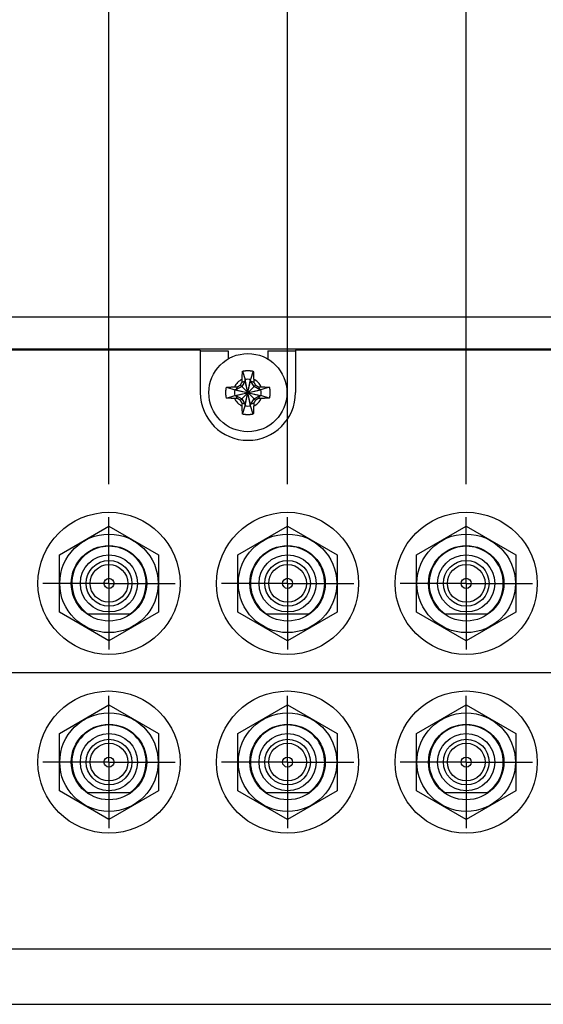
# Model space of a CAD drawing. Header units: inches. Extents: x 0 to 34, y 0 to 22.
# Tile 4 of 23: x 10.5 to 11.5, y 5.7 to 7.6. Entities that reach past the tile are written whole.
import ezdxf

# ---------------------------------------------------------------- set-up
doc = ezdxf.new("R2010")
doc.units = ezdxf.units.IN
doc.header["$LTSCALE"] = 1.87
doc.header["$MEASUREMENT"] = 0
doc.linetypes.add('CENTER', pattern=[0.6, 0.375, -0.075, 0.075, -0.075])
doc.layers.get('0').update_dxf_attribs({"linetype": 'CONTINUOUS'})
doc.layers.add('DEFAULT_1', color=7, linetype='CENTER')
doc.layers.add('DIMENSIONS', color=7, linetype='CONTINUOUS')
doc.styles.get("Standard").update_dxf_attribs({"font": 'txt', "width": 0.8})
doc.dimstyles.new('DIMSTYLE_2', dxfattribs={"dimtxt": 0.125, "dimasz": 0.18, "dimexe": 0.18, "dimexo": 0.0625, "dimgap": 0.09, "dimtad": 0, "dimtih": 1, "dimtoh": 1, "dimdec": 3, "dimlfac": 1.333333, "dimzin": 4, "dimdsep": 46, "dimtxsty": 'STANDARD', "dimblk": '_FILLED', "dimblk1": '_FILLED', "dimblk2": '_FILLED', "dimcen": 0.09, "dimadec": 0, "dimazin": 0, "dimtp": 0.01, "dimtm": 0.01, "dimtfac": 1, "dimtdec": 3, "dimtofl": 0, "dimtmove": 0, "dimatfit": 3, "dimldrblk": '_FILLED', "dimfxl": 1, "dimtolj": 1, "dimtzin": 4, "dimarcsym": 0})

# ---------------------------------------------------------------- blocks, each defined once
blk = doc.blocks.new('*D10')
at = {"layer": 'DIMENSIONS', "color": 2, "linetype": 'CONTINUOUS'}
blk.add_line((11.5125, 6.3252), (7.0467, 6.3252), dxfattribs=at)
at = {"layer": 'DIMENSIONS', "color": 2, "linetype": 'CONTINUOUS', "width": 0.8}
for s, p in [('[', (6.2842, 6.2627)), (']', (6.8842, 6.2627)), ('2X ', (5.4592, 6.2627)), ('.835', (5.7592, 6.2627)), ('21.21', (6.3842, 6.2627))]:
    blk.add_text(s, height=0.125, dxfattribs=at).set_placement(p)
blk = doc.blocks.new('_FILLED')
at = {"color": 0, "linetype": 'BYBLOCK'}
blk.add_solid([(0, 0), (-1, 0.174), (-1, -0.174)], dxfattribs=at)
blk = doc.blocks.new('*D13')
at = {"layer": 'DIMENSIONS', "color": 2, "linetype": 'CONTINUOUS'}
blk.add_line((10.6442, 6.6816), (10.6442, 7.6841), dxfattribs=at)
at = {"layer": 'DIMENSIONS', "color": 2, "linetype": 'CONTINUOUS', "width": 0.8}
for s, p in [(']', (10.7067, 9.2716)), ('98.55', (10.7067, 8.7716)), ('[', (10.7067, 8.6716)), ('3.880', (10.7067, 8.0466)), ('2X ', (10.7067, 7.7466))]:
    blk.add_text(s, height=0.125, rotation=90, dxfattribs=at).set_placement(p)
blk = doc.blocks.new('*D14')
at = {"layer": 'DIMENSIONS', "color": 2, "linetype": 'CONTINUOUS'}
blk.add_line((10.9817, 6.6816), (10.9817, 7.6841), dxfattribs=at)
at = {"layer": 'DIMENSIONS', "color": 2, "linetype": 'CONTINUOUS', "width": 0.8}
for s, p in [(']', (11.0442, 9.3716)), ('109.98', (11.0442, 8.7716)), ('[', (11.0442, 8.6716)), ('4.330', (11.0442, 8.0466)), ('2X ', (11.0442, 7.7466))]:
    blk.add_text(s, height=0.125, rotation=90, dxfattribs=at).set_placement(p)
blk = doc.blocks.new('*D15')
at = {"layer": 'DIMENSIONS', "color": 2, "linetype": 'CONTINUOUS'}
blk.add_line((11.3192, 6.6816), (11.3192, 7.6841), dxfattribs=at)
at = {"layer": 'DIMENSIONS', "color": 2, "linetype": 'CONTINUOUS', "width": 0.8}
for s, p in [(']', (11.3817, 9.3716)), ('121.41', (11.3817, 8.7716)), ('[', (11.3817, 8.6716)), ('4.780', (11.3817, 8.0466)), ('2X ', (11.3817, 7.7466))]:
    blk.add_text(s, height=0.125, rotation=90, dxfattribs=at).set_placement(p)
blk = doc.blocks.new('*D16')
at = {"layer": 'DIMENSIONS', "color": 2, "linetype": 'CONTINUOUS'}
blk.add_line((11.7001, 6.5128), (11.7001, 7.6841), dxfattribs=at)
at = {"layer": 'DIMENSIONS', "color": 2, "linetype": 'CONTINUOUS', "width": 0.8}
for s, p in [(']', (11.7626, 9.0716)), ('134.31', (11.7626, 8.4716)), ('[', (11.7626, 8.3716)), ('5.288', (11.7626, 7.7466))]:
    blk.add_text(s, height=0.125, rotation=90, dxfattribs=at).set_placement(p)
blk = doc.blocks.new('*D17')
at = {"layer": 'DIMENSIONS', "color": 2, "linetype": 'CONTINUOUS'}
blk.add_line((12.8133, 6.5128), (12.8133, 7.6841), dxfattribs=at)
at = {"layer": 'DIMENSIONS', "color": 2, "linetype": 'CONTINUOUS', "width": 0.8}
for s, p in [(']', (12.8758, 9.0716)), ('172.01', (12.8758, 8.4716)), ('[', (12.8758, 8.3716)), ('6.772', (12.8758, 7.7466))]:
    blk.add_text(s, height=0.125, rotation=90, dxfattribs=at).set_placement(p)
blk = doc.blocks.new('*D18')
at = {"layer": 'DIMENSIONS', "color": 2, "linetype": 'CONTINUOUS'}
blk.add_line((13.1942, 6.6816), (13.1942, 7.6841), dxfattribs=at)
at = {"layer": 'DIMENSIONS', "color": 2, "linetype": 'CONTINUOUS', "width": 0.8}
for s, p in [(']', (13.2567, 9.3716)), ('184.91', (13.2567, 8.7716)), ('[', (13.2567, 8.6716)), ('7.280', (13.2567, 8.0466)), ('2X ', (13.2567, 7.7466))]:
    blk.add_text(s, height=0.125, rotation=90, dxfattribs=at).set_placement(p)
blk = doc.blocks.new('*D19')
at = {"layer": 'DIMENSIONS', "color": 2, "linetype": 'CONTINUOUS'}
blk.add_line((13.5317, 6.6816), (13.5317, 7.6841), dxfattribs=at)
at = {"layer": 'DIMENSIONS', "color": 2, "linetype": 'CONTINUOUS', "width": 0.8}
for s, p in [(']', (13.5942, 9.3716)), ('196.34', (13.5942, 8.7716)), ('[', (13.5942, 8.6716)), ('7.730', (13.5942, 8.0466)), ('2X ', (13.5942, 7.7466))]:
    blk.add_text(s, height=0.125, rotation=90, dxfattribs=at).set_placement(p)
blk = doc.blocks.new('*D20')
at = {"layer": 'DIMENSIONS', "color": 2, "linetype": 'CONTINUOUS'}
blk.add_line((13.8692, 6.6816), (13.8692, 7.6841), dxfattribs=at)
at = {"layer": 'DIMENSIONS', "color": 2, "linetype": 'CONTINUOUS', "width": 0.8}
for s, p in [(']', (13.9317, 9.3716)), ('207.77', (13.9317, 8.7716)), ('[', (13.9317, 8.6716)), ('8.180', (13.9317, 8.0466)), ('2X ', (13.9317, 7.7466))]:
    blk.add_text(s, height=0.125, rotation=90, dxfattribs=at).set_placement(p)
blk = doc.blocks.new('*D21')
at = {"layer": 'DIMENSIONS', "color": 2, "linetype": 'CONTINUOUS'}
blk.add_line((14.2067, 6.6816), (14.2067, 7.6841), dxfattribs=at)
at = {"layer": 'DIMENSIONS', "color": 2, "linetype": 'CONTINUOUS', "width": 0.8}
for s, p in [(']', (14.2692, 9.2716)), ('219.2', (14.2692, 8.7716)), ('[', (14.2692, 8.6716)), ('8.630', (14.2692, 8.0466)), ('2X ', (14.2692, 7.7466))]:
    blk.add_text(s, height=0.125, rotation=90, dxfattribs=at).set_placement(p)

msp = doc.modelspace()

# ---------------------------------------------------------------- linework, layer by layer
at = {"color": 7, "linetype": 'CONTINUOUS'}
for p, q in [((16.74918, 6.99658), (7.76418, 6.99658)), ((7.79418, 6.93658), (16.71918, 6.93658)), ((10.81668, 6.93433), (8.29668, 6.93433)), ((10.81668, 6.93433), (10.81668, 6.85408)), ((10.81668, 6.93283), (10.86918, 6.93283)), ((10.86918, 6.93283), (10.86918, 6.91766)), ((10.94418, 6.93283), (10.94418, 6.91766)), ((10.94418, 6.93283), (10.99668, 6.93283)), ((10.99668, 6.93433), (10.99668, 6.85408)), ((13.51668, 6.93433), (10.99668, 6.93433)), ((10.89646, 6.89452), (10.90151, 6.87879)), ((10.9169, 6.89452), (10.91185, 6.87879)), ((10.86624, 6.8643), (10.88197, 6.85924)), ((10.89512, 6.86564), (10.88404, 6.85924)), ((10.88691, 6.86511), (10.88404, 6.85924)), ((10.89242, 6.83982), (10.92094, 6.86834)), ((10.89242, 6.86834), (10.92094, 6.83982)), ((10.90151, 6.87672), (10.89512, 6.86564)), ((10.89564, 6.87385), (10.90151, 6.87672)), ((10.90151, 6.87879), (10.90151, 6.87672)), ((10.90151, 6.82937), (10.91185, 6.87879)), ((10.91185, 6.82937), (10.90151, 6.87879)), ((10.90151, 6.83143), (10.91185, 6.87672)), ((10.91185, 6.83143), (10.90151, 6.87672)), ((10.91185, 6.87672), (10.91185, 6.87879)), ((10.91824, 6.86564), (10.91185, 6.87672)), ((10.91185, 6.87672), (10.91772, 6.87385)), ((10.92932, 6.85924), (10.91824, 6.86564)), ((10.92646, 6.86511), (10.92932, 6.85924)), ((10.94712, 6.8643), (10.93139, 6.85924)), ((10.86624, 6.84385), (10.88197, 6.84891)), ((10.88197, 6.85924), (10.93139, 6.84891)), ((10.88404, 6.85924), (10.88197, 6.85924)), ((10.88197, 6.84891), (10.93139, 6.85924)), ((10.88197, 6.84891), (10.88404, 6.84891)), ((10.88404, 6.85924), (10.92932, 6.84891)), ((10.88404, 6.84891), (10.92932, 6.85924)), ((10.88691, 6.84304), (10.88404, 6.84891)), ((10.88404, 6.84891), (10.89512, 6.84251)), ((10.89512, 6.84251), (10.90151, 6.83143)), ((10.91185, 6.83143), (10.91824, 6.84251)), ((10.91824, 6.84251), (10.92932, 6.84891)), ((10.92932, 6.84891), (10.92646, 6.84304)), ((10.93139, 6.85924), (10.92932, 6.85924)), ((10.92932, 6.84891), (10.93139, 6.84891)), ((10.94712, 6.84385), (10.93139, 6.84891)), ((10.90151, 6.83143), (10.89564, 6.8343)), ((10.89646, 6.81363), (10.90151, 6.82937)), ((10.90151, 6.83143), (10.90151, 6.82937)), ((10.91772, 6.8343), (10.91185, 6.83143)), ((10.91185, 6.82937), (10.91185, 6.83143)), ((10.9169, 6.81363), (10.91185, 6.82937)), ((10.55043, 6.54811), (10.64418, 6.60224)), ((10.64418, 6.60224), (10.73793, 6.54811)), ((10.88793, 6.54811), (10.98168, 6.60224)), ((10.98168, 6.60224), (11.07543, 6.54811)), ((11.22543, 6.54811), (11.31918, 6.60224)), ((11.31918, 6.60224), (11.41293, 6.54811)), ((10.55043, 6.43986), (10.55043, 6.54811)), ((10.73793, 6.54811), (10.73793, 6.43986)), ((10.88793, 6.43986), (10.88793, 6.54811)), ((11.07543, 6.54811), (11.07543, 6.43986)), ((11.22543, 6.43986), (11.22543, 6.54811)), ((11.41293, 6.54811), (11.41293, 6.43986)), ((10.64418, 6.38573), (10.55043, 6.43986)), ((10.60386, 6.43661), (10.6845, 6.43661)), ((10.73793, 6.43986), (10.64418, 6.38573)), ((10.98168, 6.38573), (10.88793, 6.43986)), ((10.94136, 6.43661), (11.022, 6.43661)), ((11.07543, 6.43986), (10.98168, 6.38573)), ((11.31918, 6.38573), (11.22543, 6.43986)), ((11.27886, 6.43661), (11.3595, 6.43661)), ((11.41293, 6.43986), (11.31918, 6.38573)), ((10.55043, 6.21061), (10.64418, 6.26474)), ((10.64418, 6.26474), (10.73793, 6.21061)), ((10.88793, 6.21061), (10.98168, 6.26474)), ((10.98168, 6.26474), (11.07543, 6.21061)), ((11.22543, 6.21061), (11.31918, 6.26474)), ((11.31918, 6.26474), (11.41293, 6.21061)), ((10.55043, 6.10236), (10.55043, 6.21061)), ((10.73793, 6.21061), (10.73793, 6.10236)), ((10.88793, 6.10236), (10.88793, 6.21061)), ((11.07543, 6.21061), (11.07543, 6.10236)), ((11.22543, 6.10236), (11.22543, 6.21061)), ((11.41293, 6.21061), (11.41293, 6.10236)), ((10.64418, 6.04823), (10.55043, 6.10236)), ((10.60386, 6.09911), (10.6845, 6.09911)), ((10.73793, 6.10236), (10.64418, 6.04823)), ((10.98168, 6.04823), (10.88793, 6.10236)), ((10.94136, 6.09911), (11.022, 6.09911)), ((11.07543, 6.10236), (10.98168, 6.04823)), ((11.31918, 6.04823), (11.22543, 6.10236)), ((11.27886, 6.09911), (11.3595, 6.09911)), ((11.41293, 6.10236), (11.31918, 6.04823)), ((7.79418, 5.80408), (16.71918, 5.80408)), ((7.76418, 5.69908), (16.74918, 5.69908))]:
    msp.add_line(p, q, dxfattribs=at)
for centre, radius in [((10.90668, 6.85408), 0.07382), ((10.64418, 6.49398), 0.13425), ((10.98168, 6.49398), 0.13425), ((11.31918, 6.49398), 0.13425), ((10.64418, 6.49398), 0.093), ((10.98168, 6.49398), 0.093), ((11.31918, 6.49398), 0.093), ((10.64418, 6.49398), 0.07125), ((10.98168, 6.49398), 0.07125), ((11.31918, 6.49398), 0.07125), ((10.64418, 6.49398), 0.054), ((10.98168, 6.49398), 0.054), ((11.31918, 6.49398), 0.054), ((10.64418, 6.49398), 0.04312), ((10.64418, 6.49398), 0.03562), ((10.98168, 6.49398), 0.04312), ((10.98168, 6.49398), 0.03562), ((11.31918, 6.49398), 0.04312), ((11.31918, 6.49398), 0.03562), ((10.64418, 6.49398), 0.00953), ((10.98168, 6.49398), 0.00953), ((11.31918, 6.49398), 0.00953), ((10.64418, 6.15648), 0.13425), ((10.98168, 6.15648), 0.13425), ((11.31918, 6.15648), 0.13425), ((10.64418, 6.15648), 0.093), ((10.98168, 6.15648), 0.093), ((11.31918, 6.15648), 0.093), ((10.64418, 6.15648), 0.07125), ((10.64418, 6.15648), 0.054), ((10.98168, 6.15648), 0.07125), ((10.98168, 6.15648), 0.054), ((11.31918, 6.15648), 0.07125), ((11.31918, 6.15648), 0.054), ((10.64418, 6.15648), 0.04312), ((10.64418, 6.15648), 0.03562), ((10.98168, 6.15648), 0.04312), ((10.98168, 6.15648), 0.03562), ((11.31918, 6.15648), 0.04312), ((11.31918, 6.15648), 0.03562), ((10.64418, 6.15648), 0.00953), ((10.98168, 6.15648), 0.00953), ((11.31918, 6.15648), 0.00953)]:
    msp.add_circle(centre, radius, dxfattribs=at)
at = {"color": 9, "linetype": 'CONTINUOUS'}
for start, end in [(113.44647, 156.55353), (23.44647, 66.55353), (203.44647, 246.55353), (293.44647, 336.55353)]:
    msp.add_arc((10.90668, 6.85408), 0.02741, start, end, dxfattribs=at)
at = {"color": 7, "linetype": 'CONTINUOUS'}
for centre, radius, start, end in [((10.90668, 6.85408), 0.02525, 78.18933, 101.81067), ((10.90668, 6.85408), 0.09, 180, 360), ((10.90668, 6.85408), 0.02525, 168.18933, 191.81067), ((10.90668, 6.85408), 0.02525, 348.18933, 11.81067), ((10.90668, 6.85408), 0.02525, 258.18933, 281.81067), ((10.64418, 6.49398), 0.07013, 305.0968, 234.9032), ((10.98168, 6.49398), 0.07013, 305.0968, 234.9032), ((11.31918, 6.49398), 0.07013, 305.0968, 234.9032), ((10.64418, 6.15648), 0.07013, 305.0968, 234.9032), ((10.98168, 6.15648), 0.07013, 305.0968, 234.9032), ((11.31918, 6.15648), 0.07013, 305.0968, 234.9032)]:
    msp.add_arc(centre, radius, start, end, dxfattribs=at)
for points, knots in [([(10.89577, 6.87923), (10.89578, 6.87961), (10.89581, 6.88041), (10.89585, 6.88166), (10.89589, 6.88299), (10.89594, 6.88443), (10.89601, 6.88598), (10.89608, 6.88764), (10.89616, 6.88936), (10.89625, 6.89111), (10.89635, 6.89283), (10.89642, 6.89396), (10.89646, 6.89452)], [0, 0, 0, 0, 0.0763278, 0.1568481, 0.2432053, 0.3369839, 0.4391958, 0.5483589, 0.6620583, 0.777248, 0.8908715, 1, 1, 1, 1]), ([(10.89646, 6.89452), (10.89693, 6.89464), (10.89789, 6.89487), (10.89934, 6.89515), (10.9008, 6.89538), (10.90226, 6.89557), (10.90373, 6.8957), (10.9052, 6.89578), (10.90668, 6.8958), (10.90816, 6.89578), (10.90963, 6.8957), (10.9111, 6.89557), (10.91256, 6.89538), (10.91402, 6.89515), (10.91547, 6.89487), (10.91643, 6.89464), (10.9169, 6.89452)], [0, 0, 0, 0, 0.0714283, 0.1428566, 0.2142852, 0.2857138, 0.3571425, 0.4285712, 0.5, 0.5714288, 0.6428575, 0.7142862, 0.7857148, 0.8571434, 0.9285717, 1, 1, 1, 1]), ([(10.9169, 6.89452), (10.91694, 6.89398), (10.91701, 6.89287), (10.9171, 6.89119), (10.91719, 6.88948), (10.91728, 6.88778), (10.91735, 6.88612), (10.91741, 6.88453), (10.91747, 6.88306), (10.91751, 6.8817), (10.91755, 6.88043), (10.91758, 6.87962), (10.91759, 6.87923)], [0, 0, 0, 0, 0.1066423, 0.2171959, 0.3296411, 0.4418773, 0.5515771, 0.6557475, 0.7519173, 0.8405428, 0.9228194, 1, 1, 1, 1]), ([(10.86496, 6.85408), (10.86496, 6.85457), (10.86498, 6.85555), (10.86506, 6.85703), (10.86519, 6.8585), (10.86537, 6.85996), (10.86561, 6.86142), (10.86589, 6.86287), (10.86612, 6.86382), (10.86624, 6.8643)], [0, 0, 0, 0, 0.1428588, 0.2857114, 0.4285757, 0.5714259, 0.71429, 0.857142, 1, 1, 1, 1]), ([(10.86624, 6.8643), (10.86678, 6.86434), (10.86789, 6.8644), (10.86957, 6.8645), (10.87128, 6.86459), (10.87298, 6.86467), (10.87464, 6.86475), (10.87622, 6.86481), (10.8777, 6.86486), (10.87906, 6.86491), (10.88033, 6.86495), (10.88114, 6.86497), (10.88153, 6.86498)], [0, 0, 0, 0, 0.1066423, 0.2171959, 0.3296411, 0.4418773, 0.551577, 0.6557475, 0.7519173, 0.8405428, 0.9228194, 1, 1, 1, 1]), ([(10.88153, 6.86498), (10.88194, 6.865), (10.88274, 6.86502), (10.88388, 6.86505), (10.88495, 6.86507), (10.88595, 6.86509), (10.88659, 6.86511), (10.88691, 6.86511)], [0, 0, 0, 0, 0.2299252, 0.4428537, 0.6408061, 0.8258295, 1, 1, 1, 1]), ([(10.88691, 6.86511), (10.88714, 6.86525), (10.8876, 6.86552), (10.88829, 6.86593), (10.88898, 6.86633), (10.88967, 6.86674), (10.89036, 6.86714), (10.89104, 6.86754), (10.89173, 6.86794), (10.89219, 6.86821), (10.89242, 6.86834)], [0, 0, 0, 0, 0.1266376, 0.2522776, 0.377207, 0.5017085, 0.6260527, 0.7504309, 0.8750222, 1, 1, 1, 1]), ([(10.89242, 6.86834), (10.89255, 6.86857), (10.89282, 6.86903), (10.89322, 6.86972), (10.89362, 6.8704), (10.89402, 6.87109), (10.89442, 6.87178), (10.89483, 6.87246), (10.89523, 6.87316), (10.89551, 6.87362), (10.89564, 6.87385)], [0, 0, 0, 0, 0.1249809, 0.2495744, 0.3739541, 0.4982992, 0.6228007, 0.7477287, 0.873366, 1, 1, 1, 1]), ([(10.89564, 6.87385), (10.89565, 6.87417), (10.89566, 6.87481), (10.89569, 6.87581), (10.89571, 6.87688), (10.89574, 6.87802), (10.89576, 6.87882), (10.89577, 6.87923)], [0, 0, 0, 0, 0.1749949, 0.3604938, 0.5585088, 0.7710246, 1, 1, 1, 1]), ([(10.91759, 6.87923), (10.9176, 6.87881), (10.91762, 6.87802), (10.91765, 6.87687), (10.91767, 6.87581), (10.9177, 6.87481), (10.91771, 6.87416), (10.91772, 6.87385)], [0, 0, 0, 0, 0.2299253, 0.4428538, 0.6408061, 0.8258295, 1, 1, 1, 1]), ([(10.91772, 6.87385), (10.91785, 6.87362), (10.91813, 6.87316), (10.91853, 6.87246), (10.91894, 6.87178), (10.91934, 6.87109), (10.91974, 6.8704), (10.92014, 6.86972), (10.92054, 6.86903), (10.92081, 6.86857), (10.92094, 6.86834)], [0, 0, 0, 0, 0.1266375, 0.2522775, 0.3772069, 0.5017084, 0.6260526, 0.7504308, 0.8750222, 1, 1, 1, 1]), ([(10.92094, 6.86834), (10.92117, 6.86821), (10.92163, 6.86794), (10.92232, 6.86754), (10.92301, 6.86714), (10.92369, 6.86674), (10.92438, 6.86633), (10.92507, 6.86593), (10.92576, 6.86552), (10.92622, 6.86525), (10.92646, 6.86511)], [0, 0, 0, 0, 0.1249812, 0.249575, 0.3739548, 0.4983, 0.6228015, 0.7477293, 0.8733664, 1, 1, 1, 1]), ([(10.92646, 6.86511), (10.92677, 6.86511), (10.92741, 6.86509), (10.92841, 6.86507), (10.92948, 6.86505), (10.93063, 6.86502), (10.93142, 6.865), (10.93183, 6.86498)], [0, 0, 0, 0, 0.1749949, 0.3604938, 0.5585088, 0.7710246, 1, 1, 1, 1]), ([(10.93183, 6.86498), (10.93222, 6.86497), (10.93302, 6.86495), (10.93426, 6.86491), (10.93559, 6.86487), (10.93703, 6.86481), (10.93858, 6.86475), (10.94024, 6.86468), (10.94197, 6.8646), (10.94371, 6.8645), (10.94543, 6.86441), (10.94657, 6.86434), (10.94712, 6.8643)], [0, 0, 0, 0, 0.0763278, 0.1568481, 0.2432053, 0.3369839, 0.4391958, 0.5483589, 0.6620583, 0.777248, 0.8908715, 1, 1, 1, 1]), ([(10.94712, 6.8643), (10.94724, 6.86382), (10.94747, 6.86287), (10.94775, 6.86142), (10.94799, 6.85996), (10.94817, 6.8585), (10.9483, 6.85703), (10.94838, 6.85555), (10.9484, 6.85457), (10.9484, 6.85408)], [0, 0, 0, 0, 0.1428581, 0.28571, 0.4285741, 0.5714243, 0.7142886, 0.8571412, 1, 1, 1, 1]), ([(10.86624, 6.84385), (10.86612, 6.84433), (10.86589, 6.84529), (10.86561, 6.84674), (10.86537, 6.84819), (10.86519, 6.84966), (10.86506, 6.85113), (10.86498, 6.8526), (10.86496, 6.85359), (10.86496, 6.85408)], [0, 0, 0, 0, 0.1428581, 0.28571, 0.4285741, 0.5714243, 0.7142886, 0.8571412, 1, 1, 1, 1]), ([(10.88153, 6.84317), (10.88114, 6.84318), (10.88034, 6.8432), (10.8791, 6.84324), (10.87777, 6.84329), (10.87633, 6.84334), (10.87478, 6.8434), (10.87312, 6.84348), (10.8714, 6.84356), (10.86965, 6.84365), (10.86793, 6.84375), (10.86679, 6.84382), (10.86624, 6.84385)], [0, 0, 0, 0, 0.0763278, 0.1568481, 0.2432053, 0.3369839, 0.4391958, 0.5483589, 0.6620583, 0.777248, 0.8908715, 1, 1, 1, 1]), ([(10.88691, 6.84304), (10.88659, 6.84305), (10.88595, 6.84306), (10.88495, 6.84308), (10.88388, 6.84311), (10.88273, 6.84314), (10.88194, 6.84316), (10.88153, 6.84317)], [0, 0, 0, 0, 0.1749949, 0.3604938, 0.5585088, 0.7710246, 1, 1, 1, 1]), ([(10.89242, 6.83982), (10.89219, 6.83995), (10.89173, 6.84022), (10.89104, 6.84062), (10.89036, 6.84102), (10.88967, 6.84142), (10.88898, 6.84182), (10.88829, 6.84222), (10.8876, 6.84263), (10.88714, 6.8429), (10.88691, 6.84304)], [0, 0, 0, 0, 0.1249809, 0.2495744, 0.3739541, 0.4982993, 0.6228007, 0.7477287, 0.873366, 1, 1, 1, 1]), ([(10.92646, 6.84304), (10.92622, 6.8429), (10.92576, 6.84263), (10.92507, 6.84222), (10.92438, 6.84182), (10.92369, 6.84142), (10.92301, 6.84102), (10.92232, 6.84062), (10.92163, 6.84022), (10.92117, 6.83995), (10.92094, 6.83982)], [0, 0, 0, 0, 0.1266375, 0.2522775, 0.3772069, 0.5017084, 0.6260525, 0.7504308, 0.8750222, 1, 1, 1, 1]), ([(10.93183, 6.84317), (10.93142, 6.84316), (10.93062, 6.84314), (10.92948, 6.84311), (10.92841, 6.84308), (10.92741, 6.84306), (10.92677, 6.84305), (10.92646, 6.84304)], [0, 0, 0, 0, 0.2299253, 0.4428538, 0.6408061, 0.8258295, 1, 1, 1, 1]), ([(10.94712, 6.84385), (10.94658, 6.84382), (10.94547, 6.84375), (10.94379, 6.84365), (10.94209, 6.84356), (10.94038, 6.84348), (10.93872, 6.84341), (10.93714, 6.84334), (10.93566, 6.84329), (10.9343, 6.84324), (10.93304, 6.8432), (10.93222, 6.84318), (10.93183, 6.84317)], [0, 0, 0, 0, 0.1066423, 0.2171959, 0.3296411, 0.4418773, 0.5515771, 0.6557475, 0.7519173, 0.8405428, 0.9228194, 1, 1, 1, 1]), ([(10.9484, 6.85408), (10.9484, 6.85359), (10.94838, 6.8526), (10.9483, 6.85113), (10.94817, 6.84966), (10.94799, 6.84819), (10.94775, 6.84674), (10.94747, 6.84529), (10.94724, 6.84433), (10.94712, 6.84385)], [0, 0, 0, 0, 0.1428588, 0.2857114, 0.4285757, 0.5714259, 0.71429, 0.857142, 1, 1, 1, 1]), ([(10.89564, 6.8343), (10.89551, 6.83453), (10.89523, 6.835), (10.89483, 6.83569), (10.89442, 6.83638), (10.89402, 6.83707), (10.89362, 6.83775), (10.89322, 6.83844), (10.89282, 6.83913), (10.89255, 6.83959), (10.89242, 6.83982)], [0, 0, 0, 0, 0.1266371, 0.2522768, 0.3772061, 0.5017075, 0.6260518, 0.7504303, 0.8750219, 1, 1, 1, 1]), ([(10.89577, 6.82893), (10.89576, 6.82934), (10.89574, 6.83013), (10.89571, 6.83128), (10.89569, 6.83235), (10.89566, 6.83335), (10.89565, 6.83399), (10.89564, 6.8343)], [0, 0, 0, 0, 0.2299253, 0.4428538, 0.6408061, 0.8258295, 1, 1, 1, 1]), ([(10.89646, 6.81363), (10.89642, 6.81418), (10.89635, 6.81528), (10.89626, 6.81696), (10.89617, 6.81867), (10.89609, 6.82038), (10.89601, 6.82204), (10.89595, 6.82362), (10.89589, 6.82509), (10.89585, 6.82646), (10.89581, 6.82772), (10.89578, 6.82854), (10.89577, 6.82893)], [0, 0, 0, 0, 0.1066423, 0.2171959, 0.3296411, 0.4418773, 0.5515771, 0.6557475, 0.7519173, 0.8405428, 0.9228194, 1, 1, 1, 1]), ([(10.91759, 6.82893), (10.91758, 6.82854), (10.91755, 6.82774), (10.91752, 6.8265), (10.91747, 6.82517), (10.91742, 6.82373), (10.91735, 6.82217), (10.91728, 6.82052), (10.9172, 6.81879), (10.91711, 6.81705), (10.91701, 6.81532), (10.91694, 6.81419), (10.9169, 6.81363)], [0, 0, 0, 0, 0.0763278, 0.1568481, 0.2432053, 0.3369839, 0.4391958, 0.5483589, 0.6620583, 0.777248, 0.8908715, 1, 1, 1, 1]), ([(10.91772, 6.8343), (10.91771, 6.83399), (10.9177, 6.83334), (10.91767, 6.83234), (10.91765, 6.83128), (10.91762, 6.83013), (10.9176, 6.82934), (10.91759, 6.82893)], [0, 0, 0, 0, 0.1749949, 0.3604938, 0.5585088, 0.7710246, 1, 1, 1, 1]), ([(10.92094, 6.83982), (10.92081, 6.83959), (10.92054, 6.83913), (10.92014, 6.83844), (10.91974, 6.83775), (10.91934, 6.83707), (10.91894, 6.83638), (10.91853, 6.83569), (10.91813, 6.835), (10.91785, 6.83453), (10.91772, 6.8343)], [0, 0, 0, 0, 0.1249812, 0.249575, 0.3739548, 0.4983, 0.6228015, 0.7477293, 0.8733664, 1, 1, 1, 1]), ([(10.9169, 6.81363), (10.91643, 6.81351), (10.91547, 6.81329), (10.91402, 6.813), (10.91256, 6.81277), (10.9111, 6.81259), (10.90963, 6.81246), (10.90816, 6.81238), (10.90668, 6.81235), (10.9052, 6.81238), (10.90373, 6.81246), (10.90226, 6.81259), (10.9008, 6.81277), (10.89934, 6.813), (10.89789, 6.81329), (10.89693, 6.81351), (10.89646, 6.81363)], [0, 0, 0, 0, 0.0714283, 0.1428566, 0.2142852, 0.2857138, 0.3571425, 0.4285712, 0.5, 0.5714288, 0.6428575, 0.7142862, 0.7857148, 0.8571434, 0.9285717, 1, 1, 1, 1])]:
    msp.add_open_spline(points, degree=3, knots=knots, dxfattribs=at)
at = {"layer": 'DEFAULT_1', "color": 7, "linetype": 'CENTER'}
for p, q in [((10.64418, 6.49398), (10.64418, 6.61906)), ((10.98168, 6.49398), (10.98168, 6.61906)), ((11.31918, 6.49398), (11.31918, 6.61906)), ((10.64418, 6.49398), (10.51911, 6.49398)), ((10.64418, 6.49398), (10.64418, 6.36891)), ((10.64418, 6.49398), (10.76926, 6.49398)), ((10.98168, 6.49398), (10.85661, 6.49398)), ((10.98168, 6.49398), (10.98168, 6.36891)), ((10.98168, 6.49398), (11.10676, 6.49398)), ((11.31918, 6.49398), (11.19411, 6.49398)), ((11.31918, 6.49398), (11.31918, 6.36891)), ((11.31918, 6.49398), (11.44426, 6.49398)), ((10.64418, 6.15648), (10.64418, 6.28156)), ((10.98168, 6.15648), (10.98168, 6.28156)), ((11.31918, 6.15648), (11.31918, 6.28156)), ((10.64418, 6.15648), (10.51911, 6.15648)), ((10.64418, 6.15648), (10.64418, 6.03141)), ((10.64418, 6.15648), (10.76926, 6.15648)), ((10.98168, 6.15648), (10.85661, 6.15648)), ((10.98168, 6.15648), (10.98168, 6.03141)), ((10.98168, 6.15648), (11.10676, 6.15648)), ((11.31918, 6.15648), (11.19411, 6.15648)), ((11.31918, 6.15648), (11.31918, 6.03141)), ((11.31918, 6.15648), (11.44426, 6.15648))]:
    msp.add_line(p, q, dxfattribs=at)

# ---------------------------------------------------------------- dimensions: what is measured, and where the dimension line sits
at = {"layer": 'DIMENSIONS', "color": 2, "linetype": 'CONTINUOUS'}
for feature_location, offset, dtype, origin, picture, middle in [((10.98168, 6.68156), (0, 1.00252), 1, (7.73418, 6.96658), '*D14', (10.98168, 8.60908)), ((11.31918, 6.68156), (0, 1.00252), 1, (7.73418, 6.96658), '*D15', (11.31918, 8.60908)), ((13.19418, 6.68156), (0, 1.00252), 1, (7.73418, 6.96658), '*D18', (13.19418, 8.60908)), ((13.53168, 6.68156), (0, 1.00252), 1, (7.73418, 6.96658), '*D19', (13.53168, 8.60908)), ((13.86918, 6.68156), (0, 1.00252), 1, (7.73418, 6.96658), '*D20', (13.86918, 8.60908)), ((10.64418, 6.68156), (0, 1.00252), 1, (7.73418, 6.96658), '*D13', (10.64418, 8.55908)), ((14.20668, 6.68156), (0, 1.00252), 1, (7.73418, 6.96658), '*D21', (14.20668, 8.55908)), ((11.51251, 6.32523), (-4.46583, 0), 0, (7.76418, 5.69908), '*D10', (6.22168, 6.32523))]:
    dim = msp.add_ordinate_dim(feature_location=feature_location, offset=offset, dtype=dtype, origin=origin, text='2X <>', dimstyle='DIMSTYLE_2', dxfattribs=at)
    dim.commit()
    dim.dimension.update_dxf_attribs({"geometry": picture, "text_midpoint": middle})
for feature_location, picture, middle in [((11.70009, 6.51281), '*D16', (11.70009, 8.45908)), ((12.81327, 6.51281), '*D17', (12.81327, 8.45908))]:
    dim = msp.add_ordinate_dim(feature_location=feature_location, offset=(0, 1.17127), dtype=1, origin=(7.73418, 6.96658), dimstyle='DIMSTYLE_2', dxfattribs=at)
    dim.commit()
    dim.dimension.update_dxf_attribs({"geometry": picture, "text_midpoint": middle})

doc.saveas('drawing.dxf')
